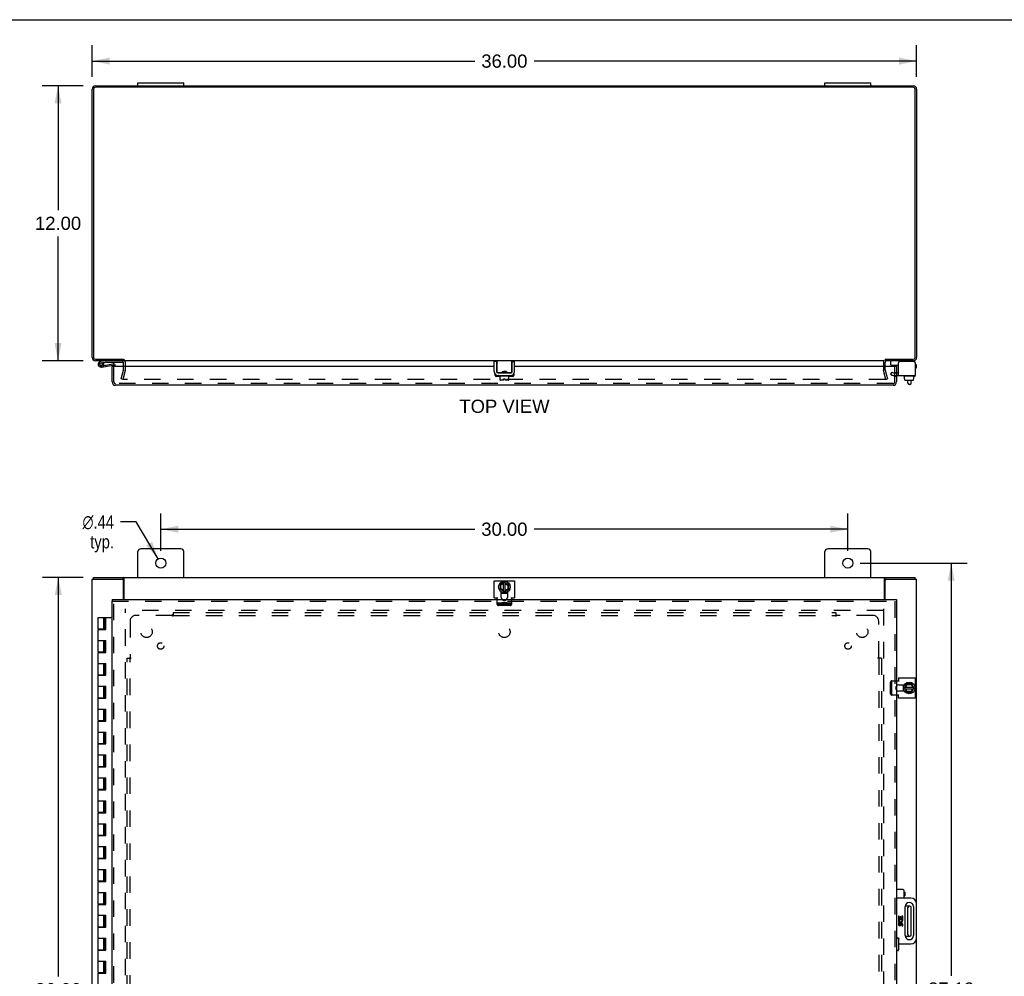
# Model space of a CAD drawing. Header units: inches. Extents: x 0 to 131, y 0 to 85.
# Tile 5 of 7: x 24 to 67, y 43 to 85. Entities that reach past the tile are written whole.
import ezdxf

# ---------------------------------------------------------------- set-up
doc = ezdxf.new("R2010")
doc.units = ezdxf.units.IN
doc.header["$LTSCALE"] = 7.192308
doc.header["$MEASUREMENT"] = 0
doc.linetypes.add('HIDDEN', pattern=[0.2, 0.1, -0.1])
doc.layers.get('0').update_dxf_attribs({"linetype": 'CONTINUOUS'})
for name, color, linetype in [('DEFAULT_2', 8, 'HIDDEN'), ('DIMENSIONS', 7, 'CONTINUOUS'), ('DOOR_ASSEMBLY', 7, 'CONTINUOUS'), ('SUBPANEL', 7, 'CONTINUOUS')]:
    doc.layers.add(name, color=color, linetype=linetype)
doc.styles.get("Standard").update_dxf_attribs({"font": 'arial.ttf'})
doc.styles.add('TEXTSTYLE_1', font='gdt', dxfattribs={"width": 0.8})
doc.dimstyles.new('DIMSTYLE_1', dxfattribs={"dimtxt": 0.576923, "dimasz": 0.769231, "dimexe": 0.09, "dimexo": 0.07, "dimgap": 0.0375, "dimtad": 0, "dimtih": 1, "dimtoh": 1, "dimzin": 4, "dimdsep": 46, "dimtxsty": 'Standard', "dimblk": '_FILLED', "dimblk1": '_FILLED', "dimblk2": '_FILLED', "dimcen": 0.09, "dimadec": 3, "dimazin": 1, "dimtfac": 1, "dimtdec": 3, "dimtofl": 0, "dimtmove": 0, "dimatfit": 3, "dimldrblk": '_FILLED', "dimfxl": 0, "dimtolj": 1, "dimtzin": 4, "dimarcsym": 0})
doc.dimstyles.new('DIMSTYLE_2', dxfattribs={"dimtxt": 0.576923, "dimasz": 0.769231, "dimexe": 0.09, "dimexo": 0.07, "dimgap": 0.09, "dimtad": 0, "dimtih": 1, "dimtoh": 1, "dimzin": 4, "dimdsep": 46, "dimtxsty": 'Standard', "dimblk": '_FILLED', "dimblk1": '_FILLED', "dimblk2": '_FILLED', "dimcen": 0.09, "dimadec": 3, "dimazin": 1, "dimtfac": 1, "dimtdec": 3, "dimtofl": 0, "dimtmove": 0, "dimatfit": 1, "dimldrblk": '_FILLED', "dimfxl": 0, "dimtolj": 1, "dimtzin": 4, "dimarcsym": 0})

# ---------------------------------------------------------------- blocks, each defined once
blk = doc.blocks.new('_FILLED')
at = {"color": 0, "linetype": 'ByBlock'}
blk.add_solid([(0, 0), (-1, 0.2), (-1, -0.2)], dxfattribs=at)
blk = doc.blocks.new('*D1')
at = {"layer": 'DIMENSIONS', "color": 2, "linetype": 'Continuous'}
for p, q in [((26.895, 82.122), (26.895, 83.501)), ((62.895, 82.122), (62.895, 83.501)), ((26.895, 82.809), (43.599, 82.809)), ((62.895, 82.809), (46.192, 82.809))]:
    blk.add_line(p, q, dxfattribs=at)
at = {"layer": 'DIMENSIONS', "color": 2, "linetype": 'Continuous', "xscale": 0.7692307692, "yscale": 0.7692307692, "zscale": 0.7692307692, "rotation": 180}
blk.add_blockref('_FILLED', (26.895, 82.809), dxfattribs=at)
at = {"layer": 'DIMENSIONS', "color": 2, "linetype": 'Continuous', "xscale": 0.7692307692, "yscale": 0.7692307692, "zscale": 0.7692307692}
blk.add_blockref('_FILLED', (62.895, 82.809), dxfattribs=at)
at = {"layer": 'DIMENSIONS', "color": 2, "linetype": 'Continuous', "insert": (44.895, 83.097), "char_height": 0.5769, "width": 2.01601, "attachment_point": 2, "line_spacing_factor": 0.9}
blk.add_mtext('36.00', dxfattribs=at)
blk = doc.blocks.new('*D2')
at = {"layer": 'DIMENSIONS', "color": 2, "linetype": 'Continuous'}
for p, q in [((26.502, 81.729), (24.714, 81.729)), ((25.406, 81.729), (25.406, 76.306)), ((25.406, 69.729), (25.406, 75.152)), ((26.502, 69.729), (24.714, 69.729))]:
    blk.add_line(p, q, dxfattribs=at)
at = {"layer": 'DIMENSIONS', "color": 2, "linetype": 'Continuous', "xscale": 0.7692307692, "yscale": 0.7692307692, "zscale": 0.7692307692}
for p, rotation in [((25.406, 81.729), 90), ((25.406, 69.729), 270)]:
    blk.add_blockref('_FILLED', p, dxfattribs=dict(at, rotation=rotation))
at = {"layer": 'DIMENSIONS', "color": 2, "linetype": 'Continuous', "insert": (25.406, 76.017), "char_height": 0.5769, "width": 2.01601, "attachment_point": 2, "line_spacing_factor": 0.9}
blk.add_mtext('12.00', dxfattribs=at)
blk = doc.blocks.new('*D6')
at = {"layer": 'DIMENSIONS', "color": 2, "linetype": 'Continuous'}
for p, q in [((28.81, 62.691), (28.137, 62.691)), ((29.782, 61.083), (28.81, 62.691))]:
    blk.add_line(p, q, dxfattribs=at)
at = {"layer": 'DIMENSIONS', "color": 2, "linetype": 'Continuous', "xscale": 0.7692307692, "yscale": 0.7692307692, "zscale": 0.7692307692, "rotation": 301.1417846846}
blk.add_blockref('_FILLED', (29.782, 61.083), dxfattribs=at)
at = {"layer": 'DIMENSIONS', "color": 2, "linetype": 'Continuous', "insert": (27.849, 62.979), "char_height": 0.57692, "width": 1.88876, "attachment_point": 3, "line_spacing_factor": 0.9, "style": 'TEXTSTYLE_1'}
blk.add_mtext('{\\fgdt;n}\\fArial;.44\\Ptyp.', dxfattribs=at)
blk = doc.blocks.new('*D7')
at = {"layer": 'DIMENSIONS', "color": 2, "linetype": 'Continuous'}
for p, q in [((29.895, 61.434), (29.895, 63.067)), ((59.895, 61.434), (59.895, 63.067)), ((29.895, 62.375), (43.599, 62.375)), ((59.895, 62.375), (46.192, 62.375))]:
    blk.add_line(p, q, dxfattribs=at)
at = {"layer": 'DIMENSIONS', "color": 2, "linetype": 'Continuous', "xscale": 0.7692307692, "yscale": 0.7692307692, "zscale": 0.7692307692, "rotation": 180}
blk.add_blockref('_FILLED', (29.895, 62.375), dxfattribs=at)
at = {"layer": 'DIMENSIONS', "color": 2, "linetype": 'Continuous', "xscale": 0.7692307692, "yscale": 0.7692307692, "zscale": 0.7692307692}
blk.add_blockref('_FILLED', (59.895, 62.375), dxfattribs=at)
at = {"layer": 'DIMENSIONS', "color": 2, "linetype": 'Continuous', "insert": (44.895, 62.664), "char_height": 0.5769, "width": 2.01601, "attachment_point": 2, "line_spacing_factor": 0.9}
blk.add_mtext('30.00', dxfattribs=at)
blk = doc.blocks.new('*D8')
at = {"layer": 'DIMENSIONS', "color": 2, "linetype": 'Continuous'}
for p, q in [((60.434, 60.895), (65.102, 60.895)), ((64.409, 60.895), (64.409, 42.879)), ((64.409, 23.708), (64.409, 41.725)), ((60.434, 23.708), (65.102, 23.708))]:
    blk.add_line(p, q, dxfattribs=at)
at = {"layer": 'DIMENSIONS', "color": 2, "linetype": 'Continuous', "xscale": 0.7692307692, "yscale": 0.7692307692, "zscale": 0.7692307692}
for p, rotation in [((64.409, 60.895), 90), ((64.409, 23.708), 270)]:
    blk.add_blockref('_FILLED', p, dxfattribs=dict(at, rotation=rotation))
at = {"layer": 'DIMENSIONS', "color": 2, "linetype": 'Continuous', "insert": (64.409, 42.59), "char_height": 0.5769, "width": 2.01601, "attachment_point": 2, "line_spacing_factor": 0.9}
blk.add_mtext('37.19', dxfattribs=at)
blk = doc.blocks.new('*D9')
at = {"layer": 'DIMENSIONS', "color": 2, "linetype": 'Continuous'}
for p, q in [((26.5, 60.27), (24.725, 60.27)), ((25.417, 60.27), (25.417, 42.847)), ((25.417, 24.27), (25.417, 41.693)), ((26.5, 24.27), (24.725, 24.27))]:
    blk.add_line(p, q, dxfattribs=at)
at = {"layer": 'DIMENSIONS', "color": 2, "linetype": 'Continuous', "xscale": 0.7692307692, "yscale": 0.7692307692, "zscale": 0.7692307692}
for p, rotation in [((25.417, 60.27), 90), ((25.417, 24.27), 270)]:
    blk.add_blockref('_FILLED', p, dxfattribs=dict(at, rotation=rotation))
at = {"layer": 'DIMENSIONS', "color": 2, "linetype": 'Continuous', "insert": (25.417, 42.559), "char_height": 0.5769, "width": 2.01601, "attachment_point": 2, "line_spacing_factor": 0.9}
blk.add_mtext('36.00', dxfattribs=at)

msp = doc.modelspace()

# ---------------------------------------------------------------- linework, layer by layer
at = {"color": 7, "linetype": 'Continuous'}
for p, q in [((0, 84.615), (130.769, 84.615)), ((28.895, 81.729), (28.895, 81.864)), ((28.895, 81.864), (30.895, 81.864)), ((30.895, 81.729), (30.895, 81.864)), ((58.895, 81.864), (60.895, 81.864)), ((58.895, 81.729), (58.895, 81.864)), ((60.895, 81.729), (60.895, 81.864)), ((28.27, 69.79), (28.27, 69.729)), ((44.553, 69.695), (44.449, 69.695)), ((44.553, 69.695), (44.553, 69.255)), ((44.583, 69.209), (44.583, 69.729)), ((45.2, 69.656), (45.198, 69.649)), ((45.208, 69.729), (45.208, 69.209)), ((45.238, 69.695), (45.342, 69.695)), ((45.238, 69.255), (45.238, 69.695)), ((61.776, 69.551), (61.776, 69.689)), ((44.803, 69.259), (44.988, 69.259)), ((44.803, 69.259), (44.803, 69.209)), ((44.803, 69.222), (44.812, 69.216)), ((44.872, 69.252), (44.851, 69.251)), ((44.883, 69.228), (44.867, 69.226)), ((44.915, 69.255), (44.872, 69.252)), ((44.907, 69.23), (44.883, 69.228)), ((44.923, 69.232), (44.907, 69.23)), ((44.936, 69.257), (44.915, 69.255)), ((44.976, 69.24), (44.988, 69.247)), ((44.988, 69.236), (44.978, 69.241)), ((44.988, 69.259), (44.988, 69.209)), ((61.786, 69.541), (62.101, 69.541)), ((62.839, 69.649), (62.839, 69.635)), ((44.581, 69.091), (44.581, 69.094)), ((44.778, 69.199), (44.593, 69.199)), ((44.613, 69.195), (45.178, 69.195)), ((44.642, 69.061), (44.642, 69.081)), ((45.139, 69.051), (44.652, 69.051)), ((44.715, 68.886), (44.715, 69.051)), ((44.861, 68.876), (44.725, 68.876)), ((44.784, 69.2), (44.776, 69.195)), ((44.815, 69.218), (44.803, 69.211)), ((44.871, 69.202), (44.851, 69.201)), ((44.861, 68.944), (44.929, 68.944)), ((44.861, 68.876), (44.861, 68.944)), ((44.925, 69.206), (44.871, 69.202)), ((44.946, 69.207), (44.925, 69.206)), ((44.929, 68.876), (44.929, 68.944)), ((45.075, 68.876), (44.929, 68.876)), ((44.985, 69.195), (44.996, 69.202)), ((45.198, 69.199), (45.012, 69.199)), ((45.085, 68.886), (45.085, 69.051)), ((45.149, 69.061), (45.149, 69.081)), ((45.209, 69.091), (45.209, 69.094)), ((62.32, 69.061), (62.32, 69.081)), ((62.817, 69.051), (62.33, 69.051)), ((62.372, 68.944), (62.372, 69.051)), ((62.372, 68.944), (62.388, 68.944)), ((62.387, 68.886), (62.387, 68.944)), ((62.388, 68.886), (62.388, 68.944)), ((62.398, 68.876), (62.753, 68.876)), ((62.518, 68.752), (62.518, 68.876)), ((62.658, 68.752), (62.658, 68.876)), ((62.781, 68.944), (62.764, 68.944)), ((62.764, 68.886), (62.764, 68.944)), ((62.765, 68.886), (62.765, 68.944)), ((62.781, 68.944), (62.781, 69.051)), ((62.827, 69.061), (62.827, 69.081)), ((62.598, 68.692), (62.578, 68.692)), ((26.958, 60.195), (26.958, 60.27)), ((28.21, 60.195), (28.267, 60.195)), ((28.267, 60.195), (28.267, 60.27)), ((61.523, 60.195), (61.523, 60.27)), ((61.523, 60.195), (61.58, 60.195)), ((62.832, 60.195), (62.832, 60.27)), ((44.715, 59.959), (44.715, 59.751)), ((44.89, 60.061), (44.72, 59.968)), ((44.733, 59.759), (44.743, 59.766)), ((44.734, 59.947), (44.744, 59.941)), ((44.743, 59.766), (44.744, 59.941)), ((44.861, 59.705), (44.743, 59.766)), ((44.744, 59.941), (44.861, 60.006)), ((44.861, 59.67), (44.861, 60.045)), ((44.9, 60.062), (45.08, 59.968)), ((44.929, 59.669), (44.929, 60.046)), ((44.929, 60.005), (45.05, 59.935)), ((45.05, 59.763), (44.929, 59.704)), ((45.06, 59.94), (45.05, 59.935)), ((45.05, 59.935), (45.05, 59.763)), ((45.06, 59.757), (45.05, 59.763)), ((45.085, 59.751), (45.085, 59.959)), ((44.721, 59.742), (44.891, 59.654)), ((44.762, 59.589), (45.028, 59.589)), ((44.9, 59.654), (45.079, 59.742)), ((62.307, 55.578), (62.307, 55.312)), ((62.373, 55.45), (62.46, 55.62)), ((62.388, 55.479), (62.764, 55.479)), ((62.423, 55.479), (62.484, 55.597)), ((62.677, 55.625), (62.469, 55.625)), ((62.478, 55.607), (62.484, 55.597)), ((62.484, 55.597), (62.659, 55.597)), ((62.665, 55.607), (62.659, 55.597)), ((62.659, 55.597), (62.724, 55.479)), ((62.78, 55.45), (62.686, 55.62)), ((62.373, 55.441), (62.46, 55.261)), ((62.387, 55.411), (62.765, 55.411)), ((62.482, 55.29), (62.423, 55.411)), ((62.469, 55.255), (62.677, 55.255)), ((62.475, 55.28), (62.482, 55.29)), ((62.653, 55.29), (62.482, 55.29)), ((62.723, 55.411), (62.653, 55.29)), ((62.659, 55.28), (62.653, 55.29)), ((62.686, 55.261), (62.78, 55.441)), ((62.598, 45.926), (62.397, 45.926)), ((62.518, 44.674), (62.518, 45.866)), ((62.658, 44.674), (62.658, 45.866)), ((62.397, 44.614), (62.598, 44.614))]:
    msp.add_line(p, q, dxfattribs=at)
at = {"color": 3, "linetype": 'Continuous'}
for p, q in [((27.04, 81.729), (62.75, 81.729)), ((26.895, 69.874), (26.895, 81.584)), ((26.958, 81.586), (26.958, 69.872)), ((62.752, 81.666), (27.038, 81.666)), ((62.832, 69.872), (62.832, 81.586)), ((62.895, 81.584), (62.895, 69.874)), ((27.038, 69.792), (28.267, 69.792)), ((28.27, 69.729), (27.04, 69.729)), ((28.27, 69.481), (28.27, 69.659)), ((61.493, 69.729), (28.297, 69.729)), ((44.449, 69.255), (44.449, 69.695)), ((45.342, 69.255), (45.342, 69.695)), ((62.75, 69.729), (61.52, 69.729)), ((61.52, 69.481), (61.52, 69.659)), ((61.523, 69.792), (62.752, 69.792)), ((62.779, 69.695), (62.161, 69.695)), ((62.101, 69.091), (62.101, 69.635)), ((62.839, 69.635), (62.839, 69.091)), ((44.581, 69.091), (45.209, 69.091)), ((62.101, 69.091), (62.839, 69.091)), ((30.77, 61.52), (29.02, 61.52)), ((60.77, 61.52), (59.02, 61.52)), ((28.895, 60.27), (28.895, 61.395)), ((30.895, 60.27), (30.895, 61.395)), ((58.895, 60.27), (58.895, 61.395)), ((60.895, 60.27), (60.895, 61.395)), ((26.895, 24.345), (26.895, 60.195)), ((26.895, 60.195), (28.21, 60.195)), ((26.958, 60.27), (62.832, 60.27)), ((28.297, 59.302), (28.297, 60.227)), ((61.493, 59.302), (61.493, 60.227)), ((61.58, 60.195), (62.895, 60.195)), ((62.895, 46.02), (62.895, 60.195)), ((28.27, 59.302), (28.27, 60.135)), ((44.449, 59.383), (44.449, 60.12)), ((44.449, 60.12), (45.342, 60.12)), ((45.342, 60.12), (45.342, 59.383)), ((61.52, 59.302), (61.52, 60.135)), ((44.449, 59.383), (44.613, 59.383)), ((44.581, 59.302), (44.581, 59.383)), ((44.762, 59.396), (44.762, 59.639)), ((45.028, 59.639), (45.028, 59.396)), ((45.178, 59.383), (45.342, 59.383)), ((45.209, 59.383), (45.209, 59.302)), ((62.02, 55.759), (62.101, 55.759)), ((62.101, 55.892), (62.839, 55.892)), ((62.101, 55.892), (62.101, 55.728)), ((62.114, 55.578), (62.357, 55.578)), ((62.839, 55.892), (62.839, 54.999)), ((62.101, 55.132), (62.02, 55.132)), ((62.101, 54.999), (62.101, 55.163)), ((62.357, 55.312), (62.114, 55.312)), ((62.839, 54.999), (62.101, 54.999)), ((62.895, 24.345), (62.895, 44.52))]:
    msp.add_line(p, q, dxfattribs=at)
at = {"color": 7, "linetype": 'Continuous'}
for points in [[(44.593, 69.649), (44.59, 69.656), (44.589, 69.659), (44.588, 69.663), (44.587, 69.666), (44.586, 69.669), (44.585, 69.671), (44.585, 69.674), (44.584, 69.677), (44.583, 69.679), (44.583, 69.681), (44.583, 69.684), (44.583, 69.686), (44.583, 69.688)], [(45.208, 69.688), (45.208, 69.686), (45.207, 69.684), (45.207, 69.681), (45.207, 69.679), (45.206, 69.677), (45.206, 69.674), (45.205, 69.671), (45.204, 69.669), (45.203, 69.666), (45.202, 69.663), (45.201, 69.659), (45.2, 69.656)], [(44.851, 69.251), (44.84, 69.25), (44.831, 69.25), (44.822, 69.249), (44.813, 69.248), (44.805, 69.247), (44.803, 69.247)], [(44.867, 69.226), (44.86, 69.225), (44.852, 69.225), (44.846, 69.224), (44.839, 69.223), (44.834, 69.222), (44.829, 69.221), (44.824, 69.221), (44.821, 69.22), (44.818, 69.219), (44.815, 69.218), (44.815, 69.218)], [(44.976, 69.24), (44.975, 69.24), (44.972, 69.239), (44.969, 69.238), (44.966, 69.237), (44.961, 69.236), (44.956, 69.236), (44.95, 69.235), (44.944, 69.234), (44.937, 69.233), (44.93, 69.232), (44.923, 69.232)], [(44.975, 69.259), (44.974, 69.259), (44.965, 69.259), (44.956, 69.258), (44.946, 69.257), (44.936, 69.257)], [(44.778, 69.199), (44.78, 69.199), (44.781, 69.2), (44.783, 69.2), (44.784, 69.2), (44.786, 69.2), (44.787, 69.2), (44.789, 69.201), (44.79, 69.201), (44.791, 69.201), (44.792, 69.202), (44.794, 69.202), (44.795, 69.202), (44.796, 69.203), (44.797, 69.203), (44.798, 69.204), (44.798, 69.204), (44.799, 69.205), (44.8, 69.205), (44.801, 69.206), (44.801, 69.206), (44.802, 69.207), (44.802, 69.208), (44.802, 69.209), (44.803, 69.209)], [(44.851, 69.201), (44.84, 69.2), (44.831, 69.2), (44.822, 69.199), (44.813, 69.198), (44.806, 69.198), (44.798, 69.197), (44.792, 69.196), (44.786, 69.195), (44.786, 69.195)], [(44.988, 69.211), (44.982, 69.21), (44.974, 69.209), (44.965, 69.209), (44.955, 69.208), (44.946, 69.207)], [(44.988, 69.209), (44.988, 69.209), (44.988, 69.208), (44.988, 69.207), (44.989, 69.207), (44.989, 69.206), (44.99, 69.205), (44.991, 69.205), (44.992, 69.204), (44.992, 69.204), (44.993, 69.203), (44.994, 69.203), (44.995, 69.202), (44.996, 69.202), (44.998, 69.202), (44.999, 69.201), (45, 69.201), (45.001, 69.201), (45.003, 69.2), (45.004, 69.2), (45.006, 69.2), (45.007, 69.2), (45.009, 69.2), (45.011, 69.199), (45.012, 69.199)], [(28.297, 60.175), (28.296, 60.174), (28.294, 60.174), (28.293, 60.174), (28.292, 60.175), (28.291, 60.175), (28.289, 60.175), (28.288, 60.176), (28.287, 60.177), (28.286, 60.178), (28.285, 60.179), (28.284, 60.18), (28.283, 60.181), (28.281, 60.182), (28.28, 60.184), (28.279, 60.185), (28.278, 60.187), (28.277, 60.188), (28.276, 60.19), (28.275, 60.191), (28.274, 60.192), (28.273, 60.193), (28.272, 60.194), (28.27, 60.195), (28.269, 60.195), (28.268, 60.195), (28.267, 60.195)], [(61.493, 60.175), (61.494, 60.174), (61.496, 60.174), (61.497, 60.174), (61.498, 60.175), (61.5, 60.175), (61.501, 60.175), (61.502, 60.176), (61.503, 60.177), (61.504, 60.178), (61.506, 60.179), (61.507, 60.18), (61.508, 60.181), (61.509, 60.182), (61.51, 60.184), (61.511, 60.185), (61.512, 60.187), (61.513, 60.188), (61.514, 60.19), (61.515, 60.191), (61.516, 60.192), (61.518, 60.193), (61.519, 60.194), (61.52, 60.195), (61.521, 60.195), (61.522, 60.195), (61.523, 60.195)]]:
    msp.add_lwpolyline(points, dxfattribs=at)
at = {"color": 3, "linetype": 'Continuous'}
for points in [[(28.286, 60.249), (28.285, 60.251), (28.284, 60.254), (28.283, 60.256), (28.281, 60.258), (28.28, 60.26), (28.279, 60.262), (28.278, 60.264), (28.277, 60.265), (28.276, 60.266), (28.275, 60.267), (28.273, 60.268), (28.272, 60.269), (28.271, 60.27), (28.27, 60.27), (28.268, 60.27), (28.267, 60.27)], [(28.297, 60.227), (28.296, 60.229), (28.295, 60.23), (28.294, 60.232), (28.292, 60.234), (28.291, 60.236), (28.29, 60.239), (28.289, 60.241), (28.288, 60.244), (28.286, 60.249)], [(61.493, 60.227), (61.494, 60.229), (61.495, 60.23), (61.497, 60.232), (61.498, 60.234), (61.499, 60.236), (61.5, 60.239), (61.501, 60.241), (61.502, 60.244)], [(61.502, 60.244), (61.504, 60.249), (61.506, 60.251), (61.507, 60.254), (61.508, 60.256), (61.509, 60.258), (61.51, 60.26), (61.511, 60.262), (61.512, 60.264), (61.513, 60.265), (61.514, 60.266), (61.516, 60.267), (61.517, 60.268), (61.518, 60.269), (61.519, 60.27), (61.521, 60.27), (61.522, 60.27), (61.523, 60.27)]]:
    msp.add_lwpolyline(points, dxfattribs=at)
for centre in [(29.895, 60.895), (59.895, 60.895)]:
    msp.add_circle(centre, 0.219, dxfattribs=at)
at = {"color": 7, "linetype": 'Continuous'}
for centre in [(44.895, 59.855), (62.573, 55.445)]:
    msp.add_circle(centre, 0.254, dxfattribs=at)
at = {"color": 3, "linetype": 'Continuous'}
for centre, radius, start, end in [((27.04, 81.584), 0.145, 90, 180), ((62.75, 81.584), 0.145, 0, 90), ((27.038, 81.586), 0.08, 90, 180), ((62.752, 81.586), 0.08, 0, 90), ((27.04, 69.874), 0.145, 180, 270), ((27.038, 69.872), 0.08, 180, 270), ((28.2, 69.659), 0.07, 0, 86.7683), ((61.59, 69.659), 0.07, 93.2317, 180), ((62.161, 69.635), 0.06, 90, 180), ((62.75, 69.874), 0.145, 270, 360), ((62.752, 69.872), 0.08, 270, 360), ((62.779, 69.635), 0.06, 0, 90), ((44.613, 69.255), 0.164, 180, 270), ((45.178, 69.255), 0.164, 270, 360), ((29.02, 61.395), 0.125, 90, 180), ((30.77, 61.395), 0.125, 0, 90), ((59.02, 61.395), 0.125, 90, 180), ((60.77, 61.395), 0.125, 0, 90), ((28.21, 60.135), 0.06, 0, 90), ((61.58, 60.135), 0.06, 90, 180), ((44.895, 59.396), 0.133, 180, 225.2119), ((44.895, 59.396), 0.133, 314.7881, 360), ((62.114, 55.445), 0.133, 90, 135.2119), ((62.114, 55.445), 0.133, 224.7881, 270)]:
    msp.add_arc(centre, radius, start, end, dxfattribs=at)
at = {"color": 7, "linetype": 'Continuous'}
for centre, radius, start, end in [((61.816, 69.689), 0.04, 90, 180), ((62.759, 69.649), 0.08, 0, 90), ((44.613, 69.255), 0.06, 180, 270), ((45.178, 69.255), 0.06, 270, 360), ((61.786, 69.551), 0.01, 180, 270), ((44.593, 69.209), 0.01, 180, 234.8477), ((44.652, 69.081), 0.01, 90, 180), ((44.652, 69.061), 0.01, 180, 270), ((44.725, 68.886), 0.01, 180, 270), ((45.075, 68.886), 0.01, 270, 360), ((45.139, 69.081), 0.01, 0, 90), ((45.139, 69.061), 0.01, 270, 360), ((45.198, 69.209), 0.01, 304.8438, 360), ((62.33, 69.081), 0.01, 90, 180), ((62.33, 69.061), 0.01, 180, 270), ((62.817, 69.081), 0.01, 0, 90), ((62.817, 69.061), 0.01, 270, 360), ((62.578, 68.752), 0.06, 180, 270), ((62.598, 68.752), 0.06, 270, 360), ((44.725, 59.959), 0.01, 118.8968, 180), ((44.895, 60.053), 0.01, 62.3947, 118.8968), ((45.075, 59.959), 0.01, 0, 62.3947), ((44.725, 59.751), 0.01, 180, 242.7647), ((44.895, 59.855), 0.281, 241.7622, 250.7964), ((44.895, 59.663), 0.01, 242.7647, 295.9948), ((44.895, 59.855), 0.281, 289.2036, 298.2378), ((45.075, 59.751), 0.01, 295.9948, 360), ((62.573, 55.445), 0.281, 151.7622, 160.7964), ((62.469, 55.615), 0.01, 90, 152.7647), ((62.677, 55.615), 0.01, 28.8968, 90), ((62.573, 55.445), 0.281, 199.2036, 208.2378), ((62.382, 55.445), 0.01, 152.7647, 205.9948), ((62.469, 55.265), 0.01, 205.9948, 270), ((62.677, 55.265), 0.01, 270, 332.3947), ((62.771, 55.445), 0.01, 332.3947, 28.8968), ((62.578, 45.866), 0.06, 90, 180), ((62.598, 45.866), 0.06, 0, 90), ((62.578, 44.674), 0.06, 180, 270), ((62.598, 44.674), 0.06, 270, 360)]:
    msp.add_arc(centre, radius, start, end, dxfattribs=at)
for centre, major_axis, ratio, start_param, end_param in [((62.398, 68.886), (-0.0111, 0), 0.898834, 6.283185, 7.853982), ((62.399, 68.886), (0.0112, 0), 0.889134, -3.141593, -1.570796), ((62.752, 68.886), (0.0114, 0), 0.875492, -1.570796, 0), ((62.753, 68.886), (-0.0113, 0), 0.88616, 7.853982, 9.424778)]:
    msp.add_ellipse(centre, major_axis=major_axis, ratio=ratio, start_param=start_param, end_param=end_param, dxfattribs=at)
at = {"layer": 'DEFAULT_2', "color": 8, "linetype": 'HIDDEN'}
for p, q in [((28.345, 69.33), (28.345, 69.659)), ((61.445, 69.659), (61.445, 69.33)), ((28.166, 68.936), (28.269, 69.32)), ((28.341, 69.301), (28.238, 68.916)), ((28.27, 69.33), (28.27, 69.481)), ((61.552, 68.916), (61.449, 69.301)), ((61.52, 69.33), (61.52, 69.481)), ((61.521, 69.32), (61.624, 68.936)), ((61.813, 69.237), (61.761, 69.147)), ((61.813, 69.237), (61.884, 69.195)), ((28.238, 68.916), (28.166, 68.936)), ((61.529, 68.916), (28.261, 68.916)), ((61.552, 68.916), (61.624, 68.936)), ((61.761, 69.147), (61.832, 69.105)), ((61.884, 69.195), (62.101, 69.195)), ((61.884, 69.091), (62.101, 69.091)), ((44.581, 59.094), (44.581, 59.302)), ((44.581, 59.166), (45.209, 59.166)), ((45.149, 59.094), (44.641, 59.094)), ((45.149, 59.042), (44.641, 59.042)), ((45.013, 59.167), (44.777, 59.167)), ((45.209, 59.302), (45.209, 59.094)), ((28.345, 25.645), (28.345, 58.895)), ((61.445, 58.82), (28.345, 58.82)), ((61.445, 58.895), (61.445, 25.645)), ((61.761, 55.192), (61.761, 55.699)), ((61.813, 55.759), (62.02, 55.759)), ((61.813, 55.192), (61.813, 55.699)), ((62.02, 55.132), (61.813, 55.132))]:
    msp.add_line(p, q, dxfattribs=at)
for points in [[(28.247, 68.934), (28.246, 68.933), (28.246, 68.932), (28.246, 68.931)], [(28.246, 68.931), (28.246, 68.93), (28.246, 68.929), (28.247, 68.927), (28.247, 68.926), (28.248, 68.924), (28.249, 68.923), (28.249, 68.922), (28.25, 68.921), (28.252, 68.92), (28.253, 68.919), (28.254, 68.918), (28.255, 68.918), (28.257, 68.917)], [(28.261, 68.916), (28.26, 68.916), (28.258, 68.917), (28.257, 68.917)], [(61.544, 68.931), (61.544, 68.93), (61.544, 68.929), (61.543, 68.927), (61.543, 68.926), (61.542, 68.924), (61.542, 68.923), (61.541, 68.922), (61.54, 68.921), (61.539, 68.92), (61.537, 68.919), (61.536, 68.918), (61.535, 68.918), (61.533, 68.917), (61.532, 68.917), (61.53, 68.916), (61.529, 68.916)], [(61.543, 68.934), (61.544, 68.933), (61.544, 68.932), (61.544, 68.931)], [(44.641, 59.094), (44.635, 59.095), (44.628, 59.096), (44.622, 59.097), (44.615, 59.1), (44.609, 59.102), (44.604, 59.106), (44.599, 59.11), (44.594, 59.114), (44.591, 59.119), (44.587, 59.124), (44.585, 59.129), (44.583, 59.135), (44.582, 59.14), (44.581, 59.146)], [(44.581, 59.094), (44.582, 59.088), (44.583, 59.083), (44.585, 59.077), (44.587, 59.072), (44.591, 59.067), (44.594, 59.062), (44.599, 59.058), (44.604, 59.054), (44.609, 59.05), (44.615, 59.048), (44.622, 59.045), (44.628, 59.044), (44.635, 59.043), (44.641, 59.042)], [(45.209, 59.146), (45.208, 59.14), (45.207, 59.135), (45.205, 59.129), (45.203, 59.124), (45.2, 59.119), (45.196, 59.114), (45.191, 59.11), (45.186, 59.106), (45.181, 59.102), (45.175, 59.1), (45.169, 59.097), (45.162, 59.096), (45.156, 59.095), (45.149, 59.094)], [(45.149, 59.042), (45.156, 59.043), (45.162, 59.044), (45.169, 59.045), (45.175, 59.048), (45.181, 59.05), (45.186, 59.054), (45.191, 59.058), (45.196, 59.062), (45.2, 59.067), (45.203, 59.072), (45.205, 59.077), (45.207, 59.083), (45.208, 59.088), (45.209, 59.094)], [(61.813, 55.759), (61.807, 55.759), (61.801, 55.758), (61.796, 55.756), (61.79, 55.753), (61.785, 55.75), (61.78, 55.746), (61.776, 55.742), (61.772, 55.737), (61.769, 55.731), (61.766, 55.725), (61.764, 55.719), (61.762, 55.712), (61.761, 55.706), (61.761, 55.699)], [(61.813, 55.699), (61.813, 55.706), (61.814, 55.712), (61.816, 55.719), (61.818, 55.725), (61.821, 55.731), (61.824, 55.737), (61.828, 55.742), (61.832, 55.746), (61.837, 55.75), (61.842, 55.753), (61.848, 55.756), (61.853, 55.758), (61.859, 55.759), (61.865, 55.759)], [(61.761, 55.192), (61.761, 55.185), (61.762, 55.178), (61.764, 55.172), (61.766, 55.166), (61.769, 55.16), (61.772, 55.154), (61.776, 55.149), (61.78, 55.145), (61.785, 55.141), (61.79, 55.138), (61.796, 55.135), (61.801, 55.133), (61.807, 55.132), (61.813, 55.132)], [(61.865, 55.132), (61.859, 55.132), (61.853, 55.133), (61.848, 55.135), (61.842, 55.138), (61.837, 55.141), (61.832, 55.145), (61.828, 55.149), (61.824, 55.154), (61.821, 55.16), (61.818, 55.166), (61.816, 55.172), (61.814, 55.178), (61.813, 55.185), (61.813, 55.192)]]:
    msp.add_lwpolyline(points, dxfattribs=at)
for centre, radius, start, end in [((28.2, 69.659), 0.145, 0, 51.2451), ((61.59, 69.659), 0.145, 128.7549, 180), ((28.23, 69.33), 0.04, 345, 360), ((28.23, 69.33), 0.115, 345, 360), ((61.56, 69.33), 0.115, 180, 195), ((61.56, 69.33), 0.04, 180, 195), ((61.884, 69.195), 0.104, 240, 270), ((44.895, 59.396), 0.133, 225.2119, 314.7881), ((62.114, 55.445), 0.133, 135.2119, 224.7881)]:
    msp.add_arc(centre, radius, start, end, dxfattribs=at)
at = {"layer": 'DOOR_ASSEMBLY', "color": 7, "linetype": 'Continuous'}
for p, q in [((27.443, 69.729), (27.261, 69.697)), ((27.272, 69.639), (27.443, 69.669)), ((27.443, 69.669), (28.243, 69.669)), ((27.709, 69.665), (27.709, 69.669)), ((27.709, 69.665), (27.965, 69.665)), ((27.965, 69.665), (27.965, 69.669)), ((28.243, 69.669), (28.243, 69.714)), ((27.294, 69.51), (27.305, 69.512)), ((27.308, 69.451), (27.81, 69.54)), ((27.385, 69.647), (27.337, 69.612)), ((27.343, 69.545), (27.342, 69.545)), ((27.4, 69.528), (27.799, 69.599)), ((27.477, 69.542), (27.487, 69.483)), ((27.786, 69.481), (27.77, 69.481)), ((27.845, 69.481), (27.845, 69.51)), ((27.905, 69.51), (27.905, 69.481)), ((61.864, 69.481), (61.864, 69.523)), ((61.939, 69.491), (61.938, 69.481)), ((61.939, 69.491), (62.02, 69.491)), ((61.96, 69.491), (61.96, 69.541)), ((62.005, 69.481), (62.02, 69.481)), ((62.02, 69.481), (62.02, 69.491)), ((62.839, 69.553), (62.865, 69.553)), ((62.865, 69.413), (62.839, 69.413)), ((62.895, 69.443), (62.895, 69.523)), ((27.77, 59.302), (27.77, 59.227)), ((62.02, 59.302), (62.02, 59.227)), ((27.158, 58.02), (27.158, 58.52)), ((27.158, 58.52), (27.77, 58.52)), ((27.408, 58.02), (27.408, 58.52)), ((27.443, 58), (27.443, 58.52)), ((27.477, 58), (27.477, 58.52)), ((27.487, 58), (27.487, 58.52)), ((27.158, 58.02), (27.443, 58.02)), ((27.158, 57.02), (27.158, 58)), ((27.158, 58), (27.487, 58)), ((27.221, 58.02), (27.221, 58)), ((27.346, 58.02), (27.346, 58)), ((27.158, 57.52), (27.487, 57.52)), ((27.408, 57.02), (27.408, 57.52)), ((27.443, 57), (27.443, 57.52)), ((27.477, 57), (27.477, 57.52)), ((27.487, 57), (27.487, 57.52)), ((27.158, 57.02), (27.443, 57.02)), ((27.158, 56.02), (27.158, 57)), ((27.158, 57), (27.487, 57)), ((27.221, 57.02), (27.221, 57)), ((27.346, 57.02), (27.346, 57)), ((27.158, 56.52), (27.487, 56.52)), ((27.408, 56.02), (27.408, 56.52)), ((27.443, 56), (27.443, 56.52)), ((27.477, 56), (27.477, 56.52)), ((27.487, 56), (27.487, 56.52)), ((27.158, 56.02), (27.443, 56.02)), ((27.158, 55.02), (27.158, 56)), ((27.158, 56), (27.487, 56)), ((27.221, 56.02), (27.221, 56)), ((27.346, 56.02), (27.346, 56)), ((27.158, 55.52), (27.487, 55.52)), ((27.408, 55.02), (27.408, 55.52)), ((27.443, 55), (27.443, 55.52)), ((27.477, 55), (27.477, 55.52)), ((27.487, 55), (27.487, 55.52)), ((27.158, 55.02), (27.443, 55.02)), ((27.158, 54.02), (27.158, 55)), ((27.158, 55), (27.487, 55)), ((27.221, 55.02), (27.221, 55)), ((27.346, 55.02), (27.346, 55)), ((27.158, 54.52), (27.487, 54.52)), ((27.408, 54.02), (27.408, 54.52)), ((27.443, 54), (27.443, 54.52)), ((27.477, 54), (27.477, 54.52)), ((27.487, 54), (27.487, 54.52)), ((27.158, 54.02), (27.443, 54.02)), ((27.158, 53.02), (27.158, 54)), ((27.158, 54), (27.487, 54)), ((27.221, 54.02), (27.221, 54)), ((27.346, 54.02), (27.346, 54)), ((27.158, 53.52), (27.487, 53.52)), ((27.408, 53.02), (27.408, 53.52)), ((27.443, 53), (27.443, 53.52)), ((27.477, 53), (27.477, 53.52)), ((27.487, 53), (27.487, 53.52)), ((27.158, 53.02), (27.443, 53.02)), ((27.158, 52.02), (27.158, 53)), ((27.158, 53), (27.487, 53)), ((27.221, 53.02), (27.221, 53)), ((27.346, 53.02), (27.346, 53)), ((27.158, 52.52), (27.487, 52.52)), ((27.408, 52.02), (27.408, 52.52)), ((27.443, 52), (27.443, 52.52)), ((27.477, 52), (27.477, 52.52)), ((27.487, 52), (27.487, 52.52)), ((27.158, 52.02), (27.443, 52.02)), ((27.158, 51.02), (27.158, 52)), ((27.158, 52), (27.487, 52)), ((27.221, 52.02), (27.221, 52)), ((27.346, 52.02), (27.346, 52)), ((27.158, 51.52), (27.487, 51.52)), ((27.408, 51.02), (27.408, 51.52)), ((27.443, 51), (27.443, 51.52)), ((27.477, 51), (27.477, 51.52)), ((27.487, 51), (27.487, 51.52)), ((27.158, 51.02), (27.443, 51.02)), ((27.158, 50.02), (27.158, 51)), ((27.158, 51), (27.487, 51)), ((27.221, 51.02), (27.221, 51)), ((27.346, 51.02), (27.346, 51)), ((27.158, 50.52), (27.487, 50.52)), ((27.408, 50.02), (27.408, 50.52)), ((27.443, 50), (27.443, 50.52)), ((27.477, 50), (27.477, 50.52)), ((27.487, 50), (27.487, 50.52)), ((27.158, 50.02), (27.443, 50.02)), ((27.158, 49.02), (27.158, 50)), ((27.158, 50), (27.487, 50)), ((27.221, 50.02), (27.221, 50)), ((27.346, 50.02), (27.346, 50)), ((27.158, 49.52), (27.487, 49.52)), ((27.408, 49.02), (27.408, 49.52)), ((27.443, 49), (27.443, 49.52)), ((27.477, 49), (27.477, 49.52)), ((27.487, 49), (27.487, 49.52)), ((27.158, 49.02), (27.443, 49.02)), ((27.221, 49.02), (27.221, 49)), ((27.346, 49.02), (27.346, 49)), ((27.158, 48.02), (27.158, 49)), ((27.158, 49), (27.487, 49)), ((27.158, 48.52), (27.487, 48.52)), ((27.408, 48.02), (27.408, 48.52)), ((27.443, 48), (27.443, 48.52)), ((27.477, 48), (27.477, 48.52)), ((27.487, 48), (27.487, 48.52)), ((27.158, 48.02), (27.443, 48.02)), ((27.158, 47.02), (27.158, 48)), ((27.158, 48), (27.487, 48)), ((27.221, 48.02), (27.221, 48)), ((27.346, 48.02), (27.346, 48)), ((27.158, 47.52), (27.487, 47.52)), ((27.408, 47.02), (27.408, 47.52)), ((27.443, 47), (27.443, 47.52)), ((27.477, 47), (27.477, 47.52)), ((27.487, 47), (27.487, 47.52)), ((27.158, 47.02), (27.443, 47.02)), ((27.158, 46.02), (27.158, 47)), ((27.158, 47), (27.487, 47)), ((27.221, 47.02), (27.221, 47)), ((27.346, 47.02), (27.346, 47)), ((27.158, 46.52), (27.487, 46.52)), ((27.408, 46.02), (27.408, 46.52)), ((27.443, 46), (27.443, 46.52)), ((27.477, 46), (27.477, 46.52)), ((27.487, 46), (27.487, 46.52)), ((62.305, 46.645), (62.02, 46.645)), ((62.335, 46.615), (62.335, 46.3)), ((62.335, 46.543), (62.354, 46.543)), ((62.354, 46.543), (62.383, 46.538)), ((62.354, 46.543), (62.354, 46.373)), ((62.383, 46.538), (62.383, 46.378)), ((27.158, 46.02), (27.443, 46.02)), ((27.221, 46.02), (27.221, 46)), ((27.346, 46.02), (27.346, 46)), ((62.305, 46.27), (62.02, 46.27)), ((62.335, 46.373), (62.354, 46.373)), ((62.354, 46.373), (62.383, 46.378)), ((62.645, 46.27), (62.365, 46.27)), ((62.895, 44.52), (62.895, 46.02)), ((27.158, 45.02), (27.158, 46)), ((27.158, 46), (27.487, 46)), ((62.396, 44.638), (62.396, 45.903)), ((62.755, 45.903), (62.755, 44.638)), ((27.158, 45.52), (27.487, 45.52)), ((27.408, 45.02), (27.408, 45.52)), ((27.443, 45), (27.443, 45.52)), ((27.477, 45), (27.477, 45.52)), ((27.487, 45), (27.487, 45.52)), ((62.137, 45.477), (62.099, 45.477)), ((62.099, 45.477), (62.099, 45.339)), ((62.099, 45.339), (62.255, 45.339)), ((62.137, 45.202), (62.099, 45.202)), ((62.099, 45.202), (62.099, 45.12)), ((62.141, 45.318), (62.107, 45.333)), ((62.137, 45.377), (62.137, 45.477)), ((62.174, 45.377), (62.137, 45.377)), ((62.137, 45.12), (62.137, 45.202)), ((62.21, 45.458), (62.174, 45.458)), ((62.174, 45.458), (62.174, 45.377)), ((62.174, 45.145), (62.174, 45.12)), ((62.21, 45.377), (62.21, 45.458)), ((62.249, 45.377), (62.21, 45.377)), ((62.21, 45.108), (62.21, 45.146)), ((62.255, 45.339), (62.239, 45.328)), ((62.287, 45.477), (62.249, 45.477)), ((62.249, 45.477), (62.249, 45.377)), ((62.249, 45.146), (62.249, 45.064)), ((62.276, 45.339), (62.287, 45.339)), ((62.287, 45.339), (62.287, 45.477)), ((62.287, 45.064), (62.287, 45.146)), ((27.158, 45.02), (27.443, 45.02)), ((27.158, 44.02), (27.158, 45)), ((27.158, 45), (27.487, 45)), ((27.221, 45.02), (27.221, 45)), ((27.346, 45.02), (27.346, 45)), ((62.249, 45.064), (62.287, 45.064)), ((27.158, 44.52), (27.487, 44.52)), ((27.408, 44.02), (27.408, 44.52)), ((27.443, 44), (27.443, 44.52)), ((27.477, 44), (27.477, 44.52)), ((27.487, 44), (27.487, 44.52)), ((62.08, 44.52), (62.02, 44.52)), ((62.11, 44.49), (62.11, 44.013)), ((27.158, 44.02), (27.443, 44.02)), ((27.158, 43.02), (27.158, 44)), ((27.158, 44), (27.487, 44)), ((27.221, 44.02), (27.221, 44)), ((27.346, 44.02), (27.346, 44)), ((62.08, 43.983), (62.02, 43.983)), ((62.11, 44.27), (62.645, 44.27)), ((27.158, 43.52), (27.487, 43.52)), ((27.408, 43.02), (27.408, 43.52)), ((27.443, 43), (27.443, 43.52)), ((27.477, 43), (27.477, 43.52)), ((27.487, 43), (27.487, 43.52)), ((27.158, 43.02), (27.443, 43.02)), ((27.158, 42.02), (27.158, 43)), ((27.158, 43), (27.487, 43)), ((27.221, 43.02), (27.221, 43)), ((27.346, 43.02), (27.346, 43))]:
    msp.add_line(p, q, dxfattribs=at)
at = {"layer": 'DOOR_ASSEMBLY', "color": 3, "linetype": 'Continuous'}
for p, q in [((27.77, 68.801), (27.77, 69.481)), ((44.449, 69.481), (27.786, 69.481)), ((44.583, 69.481), (44.553, 69.481)), ((45.238, 69.481), (45.208, 69.481)), ((62.005, 69.481), (45.342, 69.481)), ((62.02, 69.481), (62.02, 68.801)), ((44.489, 69.09), (44.489, 69.146)), ((44.715, 69.04), (44.539, 69.04)), ((44.605, 69.196), (44.777, 69.196)), ((44.986, 69.196), (45.185, 69.196)), ((45.251, 69.04), (45.085, 69.04)), ((45.301, 69.146), (45.301, 69.09)), ((61.875, 68.656), (27.915, 68.656)), ((27.77, 59.302), (62.02, 59.302)), ((27.77, 25.314), (27.77, 59.227)), ((62.02, 59.227), (62.02, 25.314))]:
    msp.add_line(p, q, dxfattribs=at)
at = {"layer": 'DOOR_ASSEMBLY', "color": 8, "linetype": 'HIDDEN'}
for p, q in [((27.845, 68.801), (27.845, 69.481)), ((61.945, 68.801), (61.945, 69.481)), ((62.02, 69.196), (61.945, 69.196)), ((61.945, 69.194), (62.02, 69.194)), ((62.02, 69.04), (61.945, 69.04)), ((61.875, 68.731), (27.915, 68.731)), ((27.77, 59.227), (62.02, 59.227)), ((27.845, 25.314), (27.845, 59.227)), ((61.945, 59.227), (61.945, 25.314))]:
    msp.add_line(p, q, dxfattribs=at)
at = {"layer": 'DOOR_ASSEMBLY', "color": 7, "linetype": 'Continuous'}
msp.add_lwpolyline([(62.14, 44.49), (62.134, 44.497), (62.127, 44.503), (62.12, 44.508), (62.114, 44.513), (62.107, 44.516), (62.101, 44.519), (62.094, 44.52), (62.088, 44.52)], dxfattribs=at)
msp.add_circle((27.283, 69.574), 0.0625, dxfattribs=at)
for centre, radius, start, end in [((27.283, 69.574), 0.125, 100, 41.8294), ((27.283, 69.574), 0.0659, 100.0038, 35.4784), ((27.283, 69.574), 0.065, 334.1884, 280), ((27.815, 69.51), 0.09, 0, 100), ((27.815, 69.51), 0.03, 0, 100), ((61.894, 69.523), 0.03, 143.0713, 180), ((62.865, 69.523), 0.03, 0, 90), ((62.865, 69.443), 0.03, 270, 360), ((62.305, 46.615), 0.03, 0, 90), ((62.305, 46.3), 0.03, 270, 360), ((62.365, 46.3), 0.03, 180, 270), ((62.575, 45.903), 0.18, 0, 180), ((62.645, 46.02), 0.25, 0, 90), ((62.193, 45.295), 0.0938, 156.5986, 341.8669), ((62.193, 45.295), 0.0563, 156.5986, 35.1084), ((62.23, 45.145), 0.0563, 0.4502, 180.0538), ((62.23, 45.146), 0.0194, 359.9714, 180.0286), ((62.193, 45.295), 0.0938, 25.744, 27.8506), ((62.195, 45.296), 0.092, 341.4075, 26.2035), ((62.155, 45.12), 0.0563, 180.0244, 347.4828), ((62.155, 45.12), 0.0187, 180, 0.0538), ((62.08, 44.49), 0.03, 0, 90), ((62.575, 44.638), 0.18, 180, 360), ((62.645, 44.52), 0.25, 270, 360), ((62.08, 44.013), 0.03, 270, 360)]:
    msp.add_arc(centre, radius, start, end, dxfattribs=at)
at = {"layer": 'DOOR_ASSEMBLY', "color": 3, "linetype": 'Continuous'}
for centre, radius, start, end in [((27.915, 68.801), 0.145, 180, 270), ((44.539, 69.146), 0.05, 177.7617, 180), ((44.539, 69.09), 0.05, 180, 270), ((45.251, 69.09), 0.05, 270, 360), ((45.251, 69.146), 0.05, 0, 2.2383), ((61.875, 68.801), 0.145, 270, 360)]:
    msp.add_arc(centre, radius, start, end, dxfattribs=at)
at = {"layer": 'DOOR_ASSEMBLY', "color": 8, "linetype": 'HIDDEN'}
for centre, start, end in [((27.915, 68.801), 180, 270), ((61.875, 68.801), 270, 360)]:
    msp.add_arc(centre, 0.07, start, end, dxfattribs=at)
at = {"layer": 'SUBPANEL', "color": 8, "linetype": 'HIDDEN'}
for p, q in [((30.391, 58.614), (28.801, 58.614)), ((30.404, 58.594), (30.4, 58.601)), ((30.405, 58.628), (30.402, 58.625)), ((30.409, 58.633), (30.405, 58.628)), ((30.426, 58.739), (30.426, 58.653)), ((30.426, 58.739), (59.364, 58.739)), ((30.426, 58.653), (30.426, 58.573)), ((30.426, 58.614), (59.364, 58.614)), ((59.364, 58.739), (59.364, 58.653)), ((59.364, 58.653), (59.364, 58.573)), ((60.989, 58.614), (59.399, 58.614)), ((28.551, 58.364), (28.551, 56.774)), ((61.239, 56.774), (61.239, 58.364)), ((61.219, 56.761), (61.226, 56.765)), ((61.253, 56.761), (61.25, 56.764)), ((61.258, 56.756), (61.253, 56.761)), ((28.426, 27.802), (28.426, 56.739)), ((28.426, 56.739), (28.513, 56.739)), ((28.513, 56.739), (28.592, 56.739)), ((28.551, 27.802), (28.551, 56.739)), ((61.277, 56.739), (61.198, 56.739)), ((61.239, 56.739), (61.239, 27.802)), ((61.364, 56.739), (61.277, 56.739)), ((61.364, 56.739), (61.364, 27.802))]:
    msp.add_line(p, q, dxfattribs=at)
for points in [[(30.402, 58.625), (30.4, 58.623), (30.398, 58.622), (30.397, 58.62), (30.395, 58.618), (30.393, 58.617), (30.392, 58.615), (30.391, 58.614)], [(30.4, 58.601), (30.399, 58.603), (30.398, 58.605), (30.396, 58.607), (30.395, 58.609), (30.394, 58.611), (30.392, 58.613), (30.391, 58.614)], [(30.426, 58.573), (30.425, 58.574), (30.423, 58.575), (30.422, 58.575), (30.42, 58.576), (30.419, 58.577), (30.417, 58.578), (30.416, 58.579), (30.415, 58.581), (30.413, 58.582), (30.412, 58.584), (30.41, 58.585), (30.409, 58.587), (30.408, 58.588), (30.407, 58.59), (30.405, 58.592), (30.404, 58.594)], [(30.426, 58.653), (30.425, 58.651), (30.424, 58.649), (30.422, 58.647), (30.421, 58.645), (30.419, 58.643), (30.418, 58.642), (30.416, 58.64), (30.415, 58.639), (30.414, 58.637), (30.412, 58.636), (30.411, 58.634), (30.409, 58.633)], [(59.364, 58.653), (59.365, 58.651), (59.367, 58.649), (59.368, 58.647), (59.37, 58.645), (59.371, 58.643), (59.372, 58.642), (59.374, 58.64), (59.375, 58.639), (59.377, 58.637), (59.378, 58.636), (59.379, 58.634), (59.381, 58.633)], [(59.364, 58.573), (59.365, 58.574), (59.367, 58.575), (59.369, 58.575), (59.37, 58.576), (59.371, 58.577), (59.373, 58.578), (59.374, 58.579), (59.376, 58.581), (59.377, 58.582), (59.378, 58.584), (59.38, 58.585), (59.381, 58.587), (59.382, 58.588), (59.383, 58.59), (59.385, 58.592), (59.386, 58.594), (59.39, 58.601)], [(59.381, 58.633), (59.387, 58.627), (59.389, 58.625), (59.39, 58.623), (59.392, 58.622), (59.394, 58.62), (59.395, 58.618), (59.397, 58.617), (59.398, 58.615), (59.399, 58.614)], [(59.39, 58.601), (59.391, 58.603), (59.393, 58.605), (59.394, 58.607), (59.395, 58.609), (59.397, 58.611), (59.398, 58.613), (59.399, 58.614)], [(28.513, 56.739), (28.515, 56.741), (28.517, 56.742), (28.519, 56.743), (28.52, 56.745), (28.522, 56.746), (28.524, 56.748), (28.525, 56.749), (28.527, 56.751), (28.528, 56.752), (28.53, 56.753), (28.531, 56.755), (28.533, 56.756), (28.535, 56.759)], [(28.535, 56.759), (28.539, 56.762), (28.54, 56.764), (28.542, 56.766), (28.544, 56.767), (28.545, 56.769), (28.547, 56.771), (28.549, 56.772), (28.55, 56.773), (28.551, 56.774)], [(28.565, 56.765), (28.562, 56.767), (28.56, 56.768), (28.558, 56.769), (28.556, 56.771), (28.554, 56.772), (28.553, 56.773), (28.551, 56.774)], [(28.592, 56.739), (28.592, 56.741), (28.591, 56.742), (28.59, 56.744), (28.589, 56.745), (28.588, 56.747), (28.587, 56.748), (28.586, 56.75), (28.585, 56.751), (28.584, 56.752), (28.582, 56.754), (28.58, 56.755), (28.579, 56.756), (28.577, 56.758), (28.575, 56.759), (28.573, 56.76), (28.571, 56.761), (28.565, 56.765)], [(61.198, 56.739), (61.199, 56.741), (61.199, 56.742), (61.2, 56.744), (61.201, 56.745), (61.202, 56.747), (61.203, 56.748), (61.204, 56.75), (61.205, 56.751), (61.207, 56.752), (61.208, 56.754), (61.21, 56.755), (61.211, 56.756), (61.213, 56.758), (61.215, 56.759), (61.217, 56.76), (61.219, 56.761)], [(61.226, 56.765), (61.228, 56.767), (61.23, 56.768), (61.232, 56.769), (61.234, 56.771), (61.236, 56.772), (61.237, 56.773), (61.239, 56.774)], [(61.25, 56.764), (61.248, 56.766), (61.246, 56.767), (61.245, 56.769), (61.243, 56.771), (61.242, 56.772), (61.24, 56.773), (61.239, 56.774)], [(61.277, 56.739), (61.275, 56.741), (61.274, 56.742), (61.272, 56.743), (61.27, 56.745), (61.268, 56.746), (61.266, 56.748), (61.265, 56.749), (61.263, 56.751), (61.262, 56.752), (61.26, 56.753), (61.259, 56.755), (61.258, 56.756)]]:
    msp.add_lwpolyline(points, dxfattribs=at)
for centre, radius in [((29.27, 57.895), 0.25), ((44.895, 57.895), 0.25), ((60.52, 57.895), 0.25), ((29.889, 57.277), 0.141), ((59.901, 57.277), 0.141)]:
    msp.add_circle(centre, radius, dxfattribs=at)
for centre, start, end in [((28.801, 58.364), 90, 180), ((60.989, 58.364), 0, 90)]:
    msp.add_arc(centre, 0.25, start, end, dxfattribs=at)

# ---------------------------------------------------------------- texts
at = {"layer": 'DIMENSIONS', "color": 2, "linetype": 'Continuous', "insert": (44.899, 68.029), "char_height": 0.5769, "width": 3.93123, "attachment_point": 2, "line_spacing_factor": 0.9}
msp.add_mtext('TOP VIEW', dxfattribs=at)

# ---------------------------------------------------------------- dimensions: what is measured, and where the dimension line sits
at = {"layer": 'DIMENSIONS', "color": 2, "linetype": 'Continuous'}
for base, p1, p2, picture, middle in [((62.895, 82.809), (26.895, 83.571), (62.895, 83.571), '*D1', (44.894, 82.806)), ((59.895, 62.375), (29.895, 61.364), (59.895, 61.364), '*D7', (44.894, 62.372))]:
    dim = msp.add_linear_dim(base=base, p1=p1, p2=p2, dimstyle='DIMSTYLE_1', dxfattribs=at)
    dim.commit()
    dim.dimension.update_dxf_attribs({"geometry": picture, "text_midpoint": middle, "dimtype": 160})
for base, p1, p2, picture, middle in [((25.406, 69.729), (26.572, 81.729), (26.572, 69.729), '*D2', (25.431, 75.726)), ((64.409, 23.708), (60.364, 60.895), (60.364, 23.708), '*D8', (64.408, 42.298)), ((25.417, 24.27), (26.57, 60.27), (26.57, 24.27), '*D9', (25.416, 42.267))]:
    dim = msp.add_linear_dim(base=base, p1=p1, p2=p2, angle=270, dimstyle='DIMSTYLE_1', dxfattribs=at)
    dim.commit()
    dim.dimension.update_dxf_attribs({"geometry": picture, "text_midpoint": middle, "dimtype": 160})
dim = msp.add_diameter_dim_2p(p1=(29.782, 61.083), p2=(30.008, 60.708), text='%%c<>\\Ptyp.', dimstyle='DIMSTYLE_2', override={"dimpost": '<>'}, dxfattribs=at)
dim.commit()
dim.dimension.update_dxf_attribs({"geometry": '*D6', "text_midpoint": (26.904, 62.258), "dimtype": 163})

doc.saveas('drawing.dxf')
